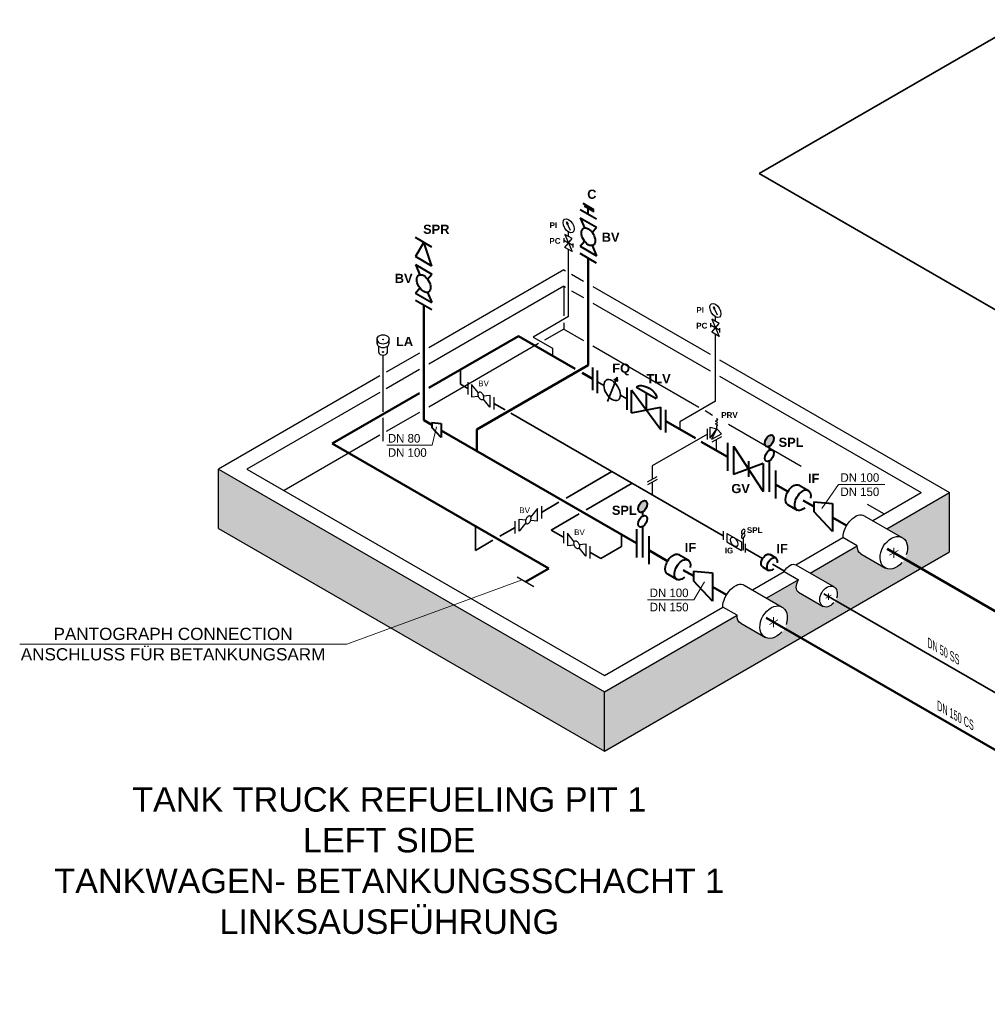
# Model space of a CAD drawing. Header units: millimetres. Extents: x 222 to 2461, y -1493 to 72.
# Tile 1 of 27: x 222 to 617, y -1205 to -802. Entities that reach past the tile are written whole.
import ezdxf

# ---------------------------------------------------------------- set-up
doc = ezdxf.new("R2010")
doc.units = ezdxf.units.MM
doc.linetypes.add('ACAD_ISO10W100', pattern=[18, 12, -3, 0, -3])
for name, color, linetype, lineweight in [('Achsen', 253, 'ACAD_ISO10W100', 15), ('Armatur-Entleerung', 7, 'Continuous', 30), ('Armaturen-Auslagerung', 7, 'Continuous', 40), ('Armaturen-Einlagerung', 7, 'Continuous', 40), ('Auslagerung', 1, 'Continuous', 50), ('Einlagerung', 5, 'Continuous', 50), ('Entleerung', 74, 'Continuous', 35), ('Stickstoffsystem', 200, 'Continuous', 25), ('Symbole_70', 7, 'Continuous', 35), ('Text', 7, 'Continuous', 18), ('Text groß', 7, 'Continuous', 18)]:
    doc.layers.add(name, color=color, linetype=linetype, lineweight=lineweight)
for name, color, linetype in [('DN 025-', 8, 'Continuous'), ('effekte', 7, 'Continuous'), ('gebäude', 8, 'Continuous'), ('rohrdurchführung', 7, 'Continuous')]:
    doc.layers.add(name, color=color, linetype=linetype)

msp = doc.modelspace()

# ---------------------------------------------------------------- hatches: boundary and pattern name
at = {"layer": 'Armaturen-Auslagerung'}
h = msp.add_hatch(color=256, dxfattribs=at)
edge = h.paths.add_edge_path()
edge.add_ellipse((528.31, -974.48), major_axis=(1.32, 2.29), ratio=0.57735, start_angle=0, end_angle=360)
h = msp.add_hatch(color=256, dxfattribs=at)
edge = h.paths.add_edge_path()
edge.add_ellipse((476.5, -1001.36), major_axis=(1.32, 2.29), ratio=0.57735, start_angle=0, end_angle=360)
at = {"layer": 'DN 025-'}
h = msp.add_hatch(color=256, dxfattribs=at)
h.paths.add_polyline_path([(445.39, -884.96), (445.82, -885.85), (446, -885.73)])
h.paths.add_polyline_path([(445.65, -885.95), (445.82, -885.85), (445.39, -884.96)])
h = msp.add_hatch(color=256, dxfattribs=at)
h.paths.add_polyline_path([(505.45, -919.63), (505.87, -920.52), (506.06, -920.4)])
h.paths.add_polyline_path([(505.71, -920.63), (505.87, -920.52), (505.45, -919.63)])
at = {"layer": 'effekte'}
h = msp.add_hatch(color=9, dxfattribs=at)
h.set_gradient(color1=(201, 200, 192), color2=(242, 242, 242), rotation=330, tint=1, name='CURVED')
h.paths.add_polyline_path([(303, -986.06), (303, -1010.29), (373.58, -1051.04), (399.25, -1041.63)])
h.paths.add_polyline_path([(460.83, -1077.18), (399.25, -1041.63), (373.58, -1051.04), (460.83, -1101.41)])
h = msp.add_hatch(color=9, dxfattribs=at)
h.set_gradient(color1=(201, 200, 192), color2=(242, 242, 242), rotation=330, tint=1, name='CURVED')
h.paths.add_polyline_path([(576.4, -1010.45), (602.06, -995.63), (602.06, -1019.87), (460.83, -1101.41), (460.83, -1077.18), (515.08, -1045.85), (515.06, -1046.41), (515.09, -1046.87), (515.21, -1047.47), (515.41, -1047.94), (515.89, -1048.71), (516.32, -1049.02), (526.62, -1055.07), (527.4, -1055.29), (528.31, -1055.41), (529.04, -1055.39), (529.85, -1055.21), (530.9, -1054.86), (531.43, -1054.52), (532.28, -1053.99), (532.95, -1053.38), (533.44, -1052.83), (533.89, -1052.32), (534.52, -1051.59), (534.97, -1050.88), (535.32, -1049.5), (535.4, -1049.11), (535.82, -1047.89), (535.86, -1045.45), (534.79, -1043.01), (533.5, -1042.19), (527.21, -1038.85), (540.22, -1031.34), (539.88, -1031.77), (539.59, -1032.47), (539.37, -1033.44), (539.28, -1034.03), (539.26, -1034.89), (539.41, -1035.43), (539.74, -1036.16), (540.15, -1036.45), (550.28, -1042.31), (551.09, -1042.58), (551.71, -1042.58), (552.31, -1042.48), (552.91, -1042.31), (553.53, -1041.94), (554.15, -1041.4), (554.65, -1041.02), (555.08, -1040.42), (555.61, -1039.67), (555.88, -1038.76), (556.03, -1038.12), (556.18, -1037.28), (556.18, -1036.38), (556.07, -1036), (555.88, -1035.32), (555.45, -1034.7), (554.75, -1034.13), (544.96, -1028.6), (564.26, -1017.46), (564.23, -1017.75), (564.23, -1017.99), (564.25, -1018.27), (564.37, -1018.93), (564.55, -1019.44), (564.7, -1019.84), (565.02, -1020.4), (565.48, -1020.72), (575.57, -1026.59), (576.45, -1026.89), (577.82, -1027.05), (579.2, -1026.89), (580.29, -1026.35), (581.4, -1025.61), (582.31, -1024.82), (582.68, -1024.29), (583.4, -1023.38), (584.01, -1022.5), (584.56, -1020.87), (584.93, -1019.36), (584.99, -1017.7), (584.87, -1016.8), (584.58, -1015.81), (584.11, -1014.96), (583.36, -1014.29), (582.42, -1013.79)])
at = {"layer": 'Symbole_70'}
h = msp.add_hatch(color=256, dxfattribs=at)
h.dxf.hatch_style = 1
h.paths.add_polyline_path([(466.03, -948.49), (464.8, -949.47), (466.26, -950.04)])

# ---------------------------------------------------------------- linework, layer by layer
at = {"layer": 'Achsen', "lineweight": 15}
for p, q in [((370.62, -933.21), (369.99, -932.84)), ((369.99, -933.21), (370.62, -932.84)), ((369.99, -938.34), (370.62, -937.97)), ((370.62, -938.34), (369.99, -937.97))]:
    msp.add_line(p, q, dxfattribs=at)
at = {"layer": 'Achsen'}
for p, q in [((579.23, -1018.29), (579.23, -1022.29)), ((577.5, -1021.29), (580.96, -1019.29)), ((551.4, -1038.86), (553.62, -1037.58)), ((552.51, -1036.93), (552.51, -1039.5)), ((530.05, -1046.68), (530.05, -1050.68)), ((528.31, -1049.68), (531.78, -1047.68))]:
    msp.add_line(p, q, dxfattribs=at)
at = {"layer": 'Armatur-Entleerung'}
for p, q in [((367.84, -934.69), (367.84, -932.93)), ((372.77, -934.51), (372.77, -932.93)), ((368.54, -938.41), (368.54, -935.82)), ((372.07, -938.41), (372.07, -935.82)), ((431.96, -1034.17), (425.23, -1030.29))]:
    msp.add_line(p, q, dxfattribs=at)
at = {"layer": 'Armatur-Entleerung', "extrusion": (0, 0, -1)}
msp.add_ellipse((370.31, -932.84), major_axis=(-2.47, 0), ratio=0.707107, start_param=6.229713, end_param=9.478251, dxfattribs=at)
at = {"layer": 'Armatur-Entleerung'}
for centre, major_axis, start_param, end_param in [((370.31, -933.03), (-2.47, 0), 6.229713, 9.478251), ((370.31, -934.6), (-2.47, 0), 6.229713, 9.478251), ((370.31, -938.15), (-1.8, 0), 6.484813, 9.22315)]:
    msp.add_ellipse(centre, major_axis=major_axis, ratio=0.707107, start_param=start_param, end_param=end_param, dxfattribs=at)
at = {"layer": 'Armaturen-Auslagerung'}
for p, q in [((452.05, -877.29), (456.44, -879.82)), ((452.54, -878.33), (455.84, -880.24)), ((454.25, -881.89), (454.25, -879.31)), ((456.44, -880.93), (456.44, -879.82)), ((455.98, -944.55), (455.98, -953.79)), ((457.98, -954.94), (457.98, -945.71)), ((469.98, -952.63), (469.98, -961.87)), ((471.98, -963.03), (471.98, -953.79)), ((483.98, -969.95), (471.98, -953.79)), ((481.98, -957.25), (473.98, -952.63)), ((477.98, -954.94), (477.98, -961.87)), ((471.98, -963.03), (483.98, -960.72)), ((483.98, -969.95), (483.98, -960.72)), ((485.98, -971.11), (485.98, -961.87)), ((394.1, -967.34), (394.1, -973.12)), ((511.15, -975.25), (511.15, -986.8)), ((513.62, -976.67), (525.84, -995.28)), ((513.62, -976.67), (513.62, -988.22)), ((528.31, -978.36), (528.31, -976.64)), ((519.73, -982.79), (519.73, -989.16)), ((528.31, -995.39), (528.31, -982.68)), ((525.84, -983.73), (513.62, -988.22)), ((525.84, -983.73), (525.84, -995.28)), ((530.77, -986.57), (530.77, -998.12)), ((540.45, -992.58), (544.35, -994.83)), ((535.79, -1000.55), (539.73, -1002.83)), ((554.2, -1000.09), (554.2, -1011.64)), ((476.5, -1005.24), (476.5, -1003.52)), ((474.04, -1010.62), (474.04, -1022.17)), ((476.5, -1022.27), (476.5, -1009.56)), ((478.96, -1013.46), (478.96, -1025)), ((491.27, -1020.98), (495.16, -1023.23)), ((528.47, -1020.92), (530.97, -1022.37)), ((525.48, -1026.03), (528.01, -1027.49)), ((486.6, -1028.95), (490.55, -1031.22)), ((505.02, -1028.49), (505.02, -1040.04))]:
    msp.add_line(p, q, dxfattribs=at)
at = {"layer": 'Armaturen-Auslagerung', "linetype": 'Continuous', "ltscale": 0.05}
for p, q in [((457.61, -883.83), (450.88, -879.95)), ((390.3, -895.2), (383.57, -891.31)), ((386.93, -893.26), (383.57, -899.08)), ((390.3, -902.97), (386.93, -893.26)), ((457.61, -901.76), (450.88, -897.88)), ((390.3, -902.97), (383.57, -899.08)), ((390.3, -920.9), (383.57, -917.02))]:
    msp.add_line(p, q, dxfattribs=at)
at = {"layer": 'Armaturen-Auslagerung', "extrusion": (4.44089e-16, -3.82859e-16, -1)}
for p, q in [((450.88, -883.23, 3.89), (457.61, -887.12, 3.89)), ((450.88, -883.23, 3.89), (452.68, -887.39, 3.89)), ((455.81, -889.2, 3.89), (457.61, -887.12, 3.89)), ((450.88, -894.89, 3.89), (452.68, -892.81, 3.89)), ((450.88, -894.89, 3.89), (457.61, -898.78, 3.89)), ((455.81, -894.62, 3.89), (457.61, -898.78, 3.89)), ((383.57, -902.37, 3.89), (390.3, -906.26, 3.89)), ((383.57, -902.37, 3.89), (385.37, -906.53, 3.89)), ((388.5, -908.34, 3.89), (390.3, -906.26, 3.89)), ((383.57, -914.03, 3.89), (385.37, -911.95, 3.89)), ((383.57, -914.03, 3.89), (390.3, -917.91, 3.89)), ((388.5, -913.75, 3.89), (390.3, -917.91, 3.89))]:
    msp.add_line(p, q, dxfattribs=at)
at = {"layer": 'Armaturen-Auslagerung'}
for centre, major_axis in [((454.25, -891.01, 3.89), (1.99, -3.45)), ((386.93, -910.14, 3.89), (1.99, -3.45)), ((528.31, -974.48), (1.32, 2.29)), ((528.31, -980.52), (1.32, 2.29)), ((476.5, -1001.36), (1.32, 2.29)), ((476.5, -1007.4), (1.32, 2.29))]:
    msp.add_ellipse(centre, major_axis=major_axis, ratio=0.57735, dxfattribs=at)
at = {"layer": 'Armaturen-Auslagerung', "extrusion": (3.08149e-33, 6.12303e-17, -1)}
msp.add_ellipse((477.98, -954.94), major_axis=(4, -2.31), ratio=0.5, start_param=3.141593, end_param=6.283185, dxfattribs=at)
at = {"layer": 'Armaturen-Auslagerung', "extrusion": (0, 0, -1)}
for centre, major_axis, start_param, end_param in [((538.19, -996.61), (-2.34, -3.98), 6.248229, 9.449833), ((541.95, -998.78), (-2.34, -3.98), 5.224128, 10.473935), ((489, -1025), (-2.34, -3.98), 6.248229, 9.449833), ((492.76, -1027.17), (-2.34, -3.98), 5.224128, 10.473935), ((527.02, -1023.5), (-1.5, -2.55), 6.248229, 9.449833), ((529.43, -1024.89), (-1.5, -2.55), 5.224128, 10.473935)]:
    msp.add_ellipse(centre, major_axis=major_axis, ratio=0.573604, start_param=start_param, end_param=end_param, dxfattribs=at)
at = {"layer": 'Armaturen-Einlagerung'}
for p, q in [((390.22, -966.99), (394.1, -967.34)), ((390.22, -966.99), (390.22, -968.99)), ((394.1, -973.12), (390.22, -968.99)), ((546.44, -999.38), (554.2, -1000.09)), ((546.44, -999.38), (546.44, -1003.38)), ((554.2, -1002.98), (554.2, -1008.75)), ((554.2, -1011.64), (546.44, -1003.38)), ((497.25, -1027.78), (505.02, -1028.49)), ((497.25, -1027.78), (497.25, -1031.78)), ((505.02, -1040.04), (497.25, -1031.78)), ((505.02, -1031.38), (505.02, -1037.15))]:
    msp.add_line(p, q, dxfattribs=at)
at = {"layer": 'Auslagerung'}
for p, q in [((425.67, -931.67), (389.01, -952.84)), ((448.85, -945.06), (425.67, -931.67)), ((455.98, -949.17), (451.75, -946.73)), ((385.19, -955.04), (349.54, -975.63)), ((498.05, -973.46), (485.98, -966.49)), ((349.54, -975.63), (438.09, -1026.75)), ((511.15, -981.03), (500.43, -974.84)), ((535.91, -995.26), (530.77, -992.33)), ((546.44, -1001.38), (542.18, -998.94)), ((554.2, -1005.87), (559.93, -1009.16)), ((576.48, -1018.7), (666.81, -1070.85)), ((438.09, -1026.75), (428.59, -1032.23))]:
    msp.add_line(p, q, dxfattribs=at)
at = {"layer": 'DN 025-'}
for p, q in [((447.04, -888.41), (445.39, -884.96)), ((448.04, -895.46), (448.04, -893.75)), ((507.1, -923.09), (505.45, -919.63)), ((508.09, -930.14), (508.09, -928.42)), ((370.31, -962.63), (370.31, -939.43)), ((370.31, -974.61), (370.31, -965.11))]:
    msp.add_line(p, q, dxfattribs=at)
at = {"layer": 'DN 025-', "lineweight": -3}
for p, q in [((404.97, -950.54), (404.97, -955.54)), ((409.29, -954.86), (406.55, -951.45)), ((406.55, -951.45), (406.55, -956.45)), ((406.55, -956.45), (409.29, -956.2)), ((411.3, -956.02), (414.05, -955.78)), ((414.05, -960.78), (411.3, -957.37)), ((414.05, -955.78), (414.05, -960.78)), ((415.63, -956.69), (415.63, -961.69)), ((506.26, -966.45), (507.3, -965.85)), ((507.29, -966.99), (506.26, -966.45)), ((506.78, -965.17), (506.78, -965.58)), ((507.3, -965.85), (506.78, -965.58)), ((503, -973.94), (503, -969.52)), ((504.06, -973.33), (504.06, -968.91)), ((504.06, -968.91), (506.77, -969.53)), ((504.06, -973.33), (506.77, -969.53)), ((504.85, -973.78), (506.77, -969.53)), ((506.26, -967.58), (507.29, -966.99)), ((507.29, -968.12), (506.26, -967.58)), ((506.77, -968.42), (507.29, -968.12)), ((506.77, -969.53), (506.77, -968.42)), ((508.68, -971.57), (506.77, -969.53)), ((504.85, -973.78), (508.68, -971.57)), ((508.68, -972.8), (504.85, -975.01)), ((478.53, -991.26), (482.36, -989.05)), ((482.36, -990.28), (478.53, -992.49)), ((433.48, -1002.18), (430.73, -1005.59)), ((433.48, -1007.18), (433.48, -1002.18)), ((435.06, -1001.26), (435.06, -1006.26)), ((425.98, -1006.51), (428.72, -1006.75)), ((425.98, -1011.51), (425.98, -1006.51)), ((430.73, -1006.93), (433.48, -1007.18)), ((424.4, -1012.42), (424.4, -1007.42)), ((428.72, -1008.09), (425.98, -1011.51)), ((444.18, -1011.42), (444.18, -1016.42)), ((448.5, -1015.75), (445.76, -1012.33)), ((445.76, -1012.33), (445.76, -1017.33)), ((509.39, -1011.5), (509.39, -1014.96)), ((510.89, -1012.36), (516.89, -1015.83)), ((510.89, -1012.36), (510.89, -1015.83)), ((517.64, -1014.2), (517.64, -1019.23)), ((445.76, -1017.33), (448.5, -1017.09)), ((450.51, -1016.91), (453.26, -1016.67)), ((453.26, -1021.67), (450.51, -1018.25)), ((453.26, -1016.67), (453.26, -1021.67)), ((454.84, -1017.58), (454.84, -1022.58)), ((510.89, -1015.83), (516.89, -1019.29)), ((516.89, -1015.83), (516.89, -1019.29)), ((518.39, -1016.69), (518.39, -1020.16))]:
    msp.add_line(p, q, dxfattribs=at)
at = {"layer": 'DN 025-', "color": 7, "lineweight": -3}
for p, q in [((503, -971.73), (480.44, -984.75)), ((506.76, -978.49), (506.76, -973.9)), ((480.44, -984.75), (480.44, -990.16)), ((480.44, -991.38), (480.44, -996.61))]:
    msp.add_line(p, q, dxfattribs=at)
at = {"layer": 'DN 025-'}
for points in [[(445.39, -884.96), (446, -885.73), (445.65, -885.95), (445.39, -884.96)], [(444.72, -895.36), (447.71, -891.75), (444.72, -890.02), (447.71, -897.08), (444.72, -895.36)], [(444.39, -893.36), (444.39, -891.64)], [(505.45, -919.63), (506.06, -920.4), (505.71, -920.63), (505.45, -919.63)], [(504.44, -928.03), (504.44, -926.31)], [(504.78, -930.03), (507.76, -926.42), (504.78, -924.7), (507.76, -931.76), (504.78, -930.03)]]:
    msp.add_lwpolyline(points, dxfattribs=at)
for points in [[(444.39, -892.5), (448.04, -894.61)], [(504.44, -927.17), (508.09, -929.28)]]:
    msp.add_lwpolyline(points, close=True, dxfattribs=at)
at = {"layer": 'DN 025-', "lineweight": -3}
for points in [[(409.62, -954.52, -0.1593), (410.02, -954.5, -0.1064), (410.46, -954.72, -0.0713), (410.87, -955.15, -0.0576), (411.2, -955.73, -0.0576), (411.39, -956.37, -0.0713), (411.41, -956.97, -0.1064), (411.27, -957.44, -0.1593), (410.97, -957.7, -0.1593), (410.58, -957.73, -0.1064), (410.14, -957.51, -0.0713), (409.73, -957.08, -0.0576), (409.4, -956.5, -0.0576), (409.21, -955.86, -0.0713), (409.18, -955.26, -0.1064), (409.33, -954.79, -0.1593)], [(429.05, -1008.43, 0.1593), (429.45, -1008.45, 0.1064), (429.88, -1008.23, 0.0713), (430.3, -1007.8, 0.0576), (430.63, -1007.22, 0.0576), (430.82, -1006.58, 0.0713), (430.84, -1005.99, 0.1064), (430.7, -1005.52, 0.1593), (430.4, -1005.25, 0.1593), (430.01, -1005.22, 0.1064), (429.57, -1005.45, 0.0713), (429.15, -1005.88, 0.0576), (428.83, -1006.46, 0.0576), (428.64, -1007.09, 0.0713), (428.61, -1007.69, 0.1064), (428.76, -1008.16, 0.1593)], [(448.83, -1015.41, -0.1593), (449.23, -1015.39, -0.1064), (449.67, -1015.61, -0.0713), (450.08, -1016.04, -0.0576), (450.41, -1016.62, -0.0576), (450.6, -1017.26, -0.0713), (450.62, -1017.85, -0.1064), (450.48, -1018.32, -0.1593), (450.18, -1018.59, -0.1593), (449.79, -1018.62, -0.1064), (449.35, -1018.4, -0.0713), (448.94, -1017.96, -0.0576), (448.61, -1017.38, -0.0576), (448.42, -1016.75, -0.0713), (448.39, -1016.15, -0.1064), (448.54, -1015.68, -0.1593)]]:
    msp.add_lwpolyline(points, format="xyb", close=True, dxfattribs=at)
at = {"layer": 'DN 025-'}
for centre in [(446.21, -886.52), (506.27, -921.19)]:
    msp.add_ellipse(centre, major_axis=(1.62, -2.75), ratio=0.573604, dxfattribs=at)
at = {"layer": 'DN 025-', "lineweight": -3, "extrusion": (0, 0, -1)}
for centre in [(517.64, -1011.64), (517.64, -1013.34)]:
    msp.add_ellipse(centre, major_axis=(-0.523, -0.907), ratio=0.57735, dxfattribs=at)
at = {"layer": 'DN 025-', "lineweight": -3}
msp.add_ellipse((513.89, -1015.83), major_axis=(1.06, -1.84), ratio=0.57735, dxfattribs=at)
at = {"layer": 'Einlagerung'}
for p, q in [((454.25, -943.6), (454.25, -899.82)), ((386.93, -966.1), (386.93, -918.96)), ((408.72, -969.88), (454.25, -943.6)), ((390.22, -968), (386.93, -966.1)), ((474.04, -1016.39), (394.1, -970.23)), ((408.72, -978.68), (408.72, -969.88)), ((486.72, -1023.65), (478.96, -1019.23)), ((497.25, -1029.78), (493, -1027.34)), ((505.02, -1034.26), (510.75, -1037.55)), ((527.06, -1046.96), (800.81, -1205.01))]:
    msp.add_line(p, q, dxfattribs=at)
at = {"layer": 'Entleerung'}
for p, q in [((975.55, -604.56), (524.21, -865.14)), ((767.55, -1005.63), (524.21, -865.14)), ((402.03, -951.36), (402.03, -945.32)), ((404.97, -953.04), (402.03, -951.36)), ((420.19, -961.82), (415.63, -959.19)), ((509.39, -1013.31), (422.61, -963.22)), ((445.14, -997.94), (463.95, -987.08)), ((453.38, -1002.7), (472.19, -991.84)), ((435.06, -1003.76), (442.26, -999.6)), ((439.06, -1010.97), (450.5, -1004.36)), ((408.06, -1019.35), (408.06, -1009.41)), ((418.13, -1013.54), (424.4, -1009.92)), ((444.18, -1013.92), (439.06, -1010.97)), ((467.86, -1012.82), (467.86, -1017.77)), ((408.06, -1019.35), (415.26, -1015.19)), ((467.86, -1017.77), (459.35, -1022.68)), ((525.56, -1022.64), (518.39, -1018.5)), ((459.35, -1022.68), (454.84, -1020.08)), ((529.59, -1024.99), (534.48, -1027.82)), ((550.57, -1037.1), (668.29, -1105.06))]:
    msp.add_line(p, q, dxfattribs=at)
at = {"layer": 'gebäude'}
for p, q in [((444.24, -904.51), (389.01, -936.4)), ((444.24, -904.51), (445, -904.95)), ((447.44, -906.36), (452.32, -909.18)), ((444.26, -911.24), (389.01, -943.13)), ((444.24, -911.25), (445, -911.68)), ((444.26, -911.24), (444.26, -923.36)), ((447.44, -913.09), (452.32, -915.91)), ((456.14, -911.39), (504.15, -939.1)), ((456.14, -918.12), (504.15, -945.85)), ((444.26, -926.28), (444.26, -928.79)), ((444.26, -928.78), (436.39, -933.33)), ((444.26, -928.78), (452.32, -933.44)), ((433.95, -934.73), (389.01, -960.68)), ((456.14, -935.64), (499.5, -960.67)), ((385.19, -938.61), (371.6, -946.45)), ((507.97, -941.31), (602.06, -995.63)), ((385.19, -945.34), (371.6, -953.18)), ((369.06, -947.92), (303, -986.06)), ((507.97, -948.06), (590.37, -995.65)), ((369.06, -954.65), (314.66, -986.06)), ((502.04, -962.14), (505.12, -963.92)), ((385.19, -962.88), (371.6, -970.73)), ((511.64, -967.68), (541.29, -984.8)), ((369.06, -972.2), (329.86, -994.83)), ((303, -986.06), (460.83, -1077.18)), ((303, -1010.29), (303, -986.06)), ((314.66, -986.06), (460.83, -1070.44)), ((570.57, -1007.09), (590.38, -995.64)), ((576.4, -1010.45), (602.06, -995.63)), ((602.06, -1019.87), (602.06, -995.63)), ((568.36, -1000.43), (575.23, -1004.39)), ((303, -1010.29), (460.83, -1101.41)), ((539.13, -1025.24), (558.43, -1014.09)), ((544.96, -1028.6), (564.26, -1017.46)), ((460.83, -1101.41), (602.06, -1019.87)), ((521.38, -1035.48), (534.39, -1027.97)), ((540.22, -1031.34), (527.21, -1038.85)), ((460.83, -1070.44), (509.25, -1042.49)), ((460.83, -1077.18), (515.08, -1045.85)), ((460.83, -1101.41), (460.83, -1077.18))]:
    msp.add_line(p, q, dxfattribs=at)
at = {"layer": 'rohrdurchführung'}
for p, q in [((567.16, -1005.12), (582.78, -1014.14)), ((564.26, -1017.46), (558.43, -1014.09)), ((565.71, -1020.68), (575.86, -1026.54)), ((539.11, -1025.23), (554.78, -1034.28)), ((534.39, -1027.97), (540.22, -1031.34)), ((517.97, -1033.51), (533.6, -1042.53)), ((540.27, -1036.41), (550.35, -1042.22)), ((515.08, -1045.85), (509.25, -1042.49)), ((516.63, -1049.14), (526.68, -1054.94))]:
    msp.add_line(p, q, dxfattribs=at)
at = {"layer": 'rohrdurchführung', "extrusion": (0, 0, -1)}
for centre, major_axis, ratio, start_param, end_param in [((563.47, -1011.19), (-3.6, -6.12), 0.573604, 7.061823, 9.449833), ((579.23, -1020.29), (-3.55, -6.15), 0.707416, 4.965317, 10.742645), ((569.3, -1014.55), (-3.6, -6.12), 0.573604, 6.278079, 7.061823), ((536.74, -1029.12), (-2.31, -3.92), 0.573604, 7.80739, 9.449833), ((514.28, -1039.58), (-3.6, -6.12), 0.573604, 7.061823, 9.449833), ((542.57, -1032.48), (-2.31, -3.92), 0.573604, 6.278134, 7.80739), ((552.51, -1038.22), (-2.28, -3.94), 0.707416, 4.965317, 10.742645), ((530.05, -1048.68), (-3.55, -6.15), 0.707416, 4.965317, 10.742645), ((520.11, -1042.95), (-3.6, -6.12), 0.573604, 6.248229, 7.061823)]:
    msp.add_ellipse(centre, major_axis=major_axis, ratio=ratio, start_param=start_param, end_param=end_param, dxfattribs=at)
at = {"layer": 'Stickstoffsystem'}
for p, q in [((446.21, -890.88), (446.21, -889.1)), ((446.21, -923.65), (446.21, -896.22)), ((446.21, -923.65), (431.69, -932.03)), ((506.27, -925.56), (506.27, -923.78)), ((431.69, -932.03), (439.6, -936.6)), ((506.27, -958.32), (506.27, -930.89)), ((439.6, -936.6), (439.6, -939.72)), ((506.27, -958.32), (491.75, -966.71)), ((491.75, -966.71), (491.75, -969.82))]:
    msp.add_line(p, q, dxfattribs=at)
at = {"layer": 'Symbole_70'}
for p, q in [((457.98, -950.33), (460.64, -951.86)), ((462.13, -958.41), (465.7, -949.33)), ((467.38, -955.75), (469.98, -957.25))]:
    msp.add_line(p, q, dxfattribs=at)
msp.add_lwpolyline([(466.03, -948.49), (464.8, -949.47), (466.26, -950.04)], close=True, dxfattribs=at)
at = {"layer": 'Symbole_70', "extrusion": (6.16298e-33, 6.12303e-17, -1)}
msp.add_ellipse((464.01, -953.74), major_axis=(-2.41, 4.08), ratio=0.57735, dxfattribs=at)
at = {"layer": 'Text'}
for p, q in [((390.39, -976.29), (392.13, -968.71)), ((371.88, -976.29), (390.39, -976.29)), ((556.53, -992.34), (549.72, -1002.18)), ((556.53, -992.34), (575.51, -992.34)), ((355.47, -1057.68), (427.15, -1031.4)), ((497.48, -1039.51), (501.74, -1032.14)), ((478.5, -1039.51), (497.48, -1039.51)), ((355.47, -1057.68), (221.69, -1057.68))]:
    msp.add_line(p, q, dxfattribs=at)

# ---------------------------------------------------------------- texts
at = {"layer": 'Text', "attachment_point": 1}
for s, insert, char_height, width in [('{\\fArial|b1|i0|c0|p34;C}', (453.83, -871.73), 3.7468, 8.7405), ('{\\fArial|b1|i0|c0|p34;SPR}', (386.69, -886.06), 3.7468, 8.7405), ('{\\fArial|b1|i0|c0|p34;PI}', (438.42, -885.1), 2.3418, 5.4629), ('{\\fArial|b1|i0|c0|p34;BV}', (459.75, -889.32, 3.89), 3.7468, 8.7405), ('{\\fArial|b1|i0|c0|p34;PC}', (438.36, -891.54), 2.3418, 5.4629), ('{\\fArial|b1|i0|c0|p34;BV}', (375.1, -906.15, 3.89), 3.7468, 8.7405), ('{\\fArial|b1|i0|c0|p34;PI}', (498.48, -919.78), 2.3418, 5.4629), ('{\\fArial|b1|i0|c0|p34;PC}', (498.42, -926.21), 2.3418, 5.4629), ('{\\fArial|b1|i0|c0|p34;LA}', (375.61, -931.95), 3.7468, 8.7405), ('{\\fArial|b1|i0|c0|p34;FQ}', (464.06, -942.89), 3.7468, 8.7405), ('{\\fArial|b0|i0|c0|p34;BV}', (409.24, -949.82), 2.3418, 5.4629), ('{\\fArial|b1|i0|c0|p34;TLV}', (478.06, -947.2), 3.7468, 8.7405), ('{\\fArial|b1|i0|c0|p34;PRV}', (508.64, -962.75), 2.3418, 5.4629), ('DN 80\\PDN 100', (372.29, -971.69), 3.5, 22.2519), ('{\\fArial|b1|i0|c0|p34;SPL}', (532.1, -973.21), 3.7468, 8.7405), ('{\\fArial|b1|i0|c0|p34;IF}', (544.14, -987.96), 3.7468, 8.7405), ('DN 100\\PDN 150', (557.41, -987.75), 3.5, 22.2519), ('{\\fArial|b1|i0|c0|p34;GV}', (512.77, -992.14), 3.7468, 8.7405), ('{\\fArial|b0|i0|c0|p34;BV}', (426.04, -1001.73), 2.3418, 5.4629), ('{\\fArial|b1|i0|c0|p34;SPL}', (463.9, -1001.02), 3.7468, 8.7405), ('{\\fArial|b0|i0|c0|p34;BV}', (448.45, -1010.7), 2.3418, 5.4629), ('{\\fArial|b1|i0|c0|p34;SPL}', (519.13, -1009.84), 2.3418, 5.4629), ('{\\fArial|b1|i0|c0|p34;IF}', (493.72, -1016.22), 3.7468, 8.7405), ('{\\fArial|b1|i0|c0|p34;IG}', (510.1, -1018.21), 2.3418, 5.4629), ('{\\fArial|b1|i0|c0|p34;IF}', (531.21, -1016.7), 3.7468, 8.7405), ('DN 100\\PDN 150', (479.38, -1034.92), 3.5, 22.2519)]:
    msp.add_mtext(s, dxfattribs=dict(at, insert=insert, char_height=char_height, width=width))
at = {"layer": 'Text groß', "attachment_point": 5}
for s, insert, char_height, width in [('{\\fArial|b0|i0|c0|p34;PANTOGRAPH CONNECTION\\PANSCHLUSS FÜR BETANKUNGSARM}', (284.42, -1057.68), 5, 126.4708), ('{\\fArial|b0|i0|c0|p34;\\H0.6667x;TANK TRUCK REFUELING PIT 1\\PLEFT SIDE\\L\\P\\lTANKWAGEN- BETANKUNGSSCHACHT 1\\PLINKSAUSFÜHRUNG}', (372.85, -1146.26), 15, 282.9535)]:
    msp.add_mtext(s, dxfattribs=dict(at, insert=insert, char_height=char_height, width=width))
at = {"layer": 'Text groß', "char_height": 3.5, "attachment_point": 9, "rotation": 330}
for s, insert in [('{\\fArial|b0|i0|c0|p34;\\Q-30;\\W0.7;DN 50 SS}', (606.05, -1066.41)), ('{\\fArial|b0|i0|c0|p34;\\Q-30;\\W0.7;DN 150 CS}', (611.9, -1093.22))]:
    msp.add_mtext(s, dxfattribs=dict(at, insert=insert))

doc.saveas('drawing.dxf')
